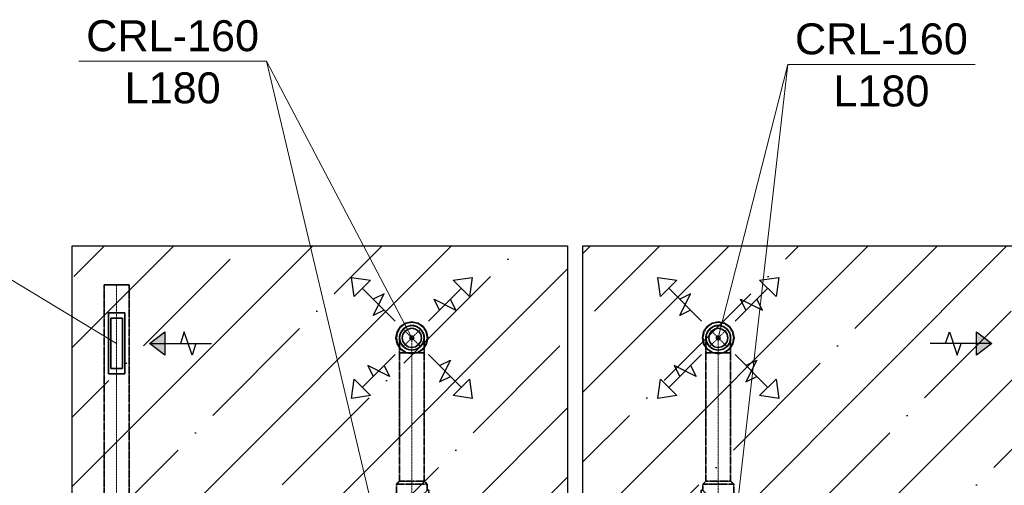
# Model space of a CAD drawing. Header units: millimetres. Extents: x -134161 to 355560, y -27497 to 30328.
# Tile 87 of 95: x 177434 to 183802, y -4900 to -1890. Entities that reach past the tile are written whole.
import ezdxf

# ---------------------------------------------------------------- set-up
doc = ezdxf.new("R2010")
doc.units = ezdxf.units.MM
for name, pattern in [('CenterLine', [17.2, 13, -2, 0.2, -2]), ('HIDDEN', [9.525, 6.35, -3.175]), ('UnderCeiling', [6.7, 4.2, -1, 0.5, -1])]:
    doc.linetypes.add(name, pattern=pattern)
doc.layers.add('AVK-A_uzdevums', color=1, linetype='CONTINUOUS', lineweight=30)
for name, color, linetype in [('Vent-PN2-N', 7, 'CONTINUOUS'), ('Vent-PN2-N-Plusmas bulta', 7, 'CONTINUOUS'), ('Vent-PN2-N-Teksts-', 7, 'CONTINUOUS'), ('Vent-PN2-P', 7, 'CONTINUOUS'), ('Vent-PN2-P-Iekarta', 7, 'CONTINUOUS'), ('Vent-PN2-P-Plusmas bulta', 7, 'CONTINUOUS'), ('Vent-PN2-P-Teksts-', 7, 'CONTINUOUS'), ('Vent-PN3-N-Iekarta', 7, 'CONTINUOUS')]:
    doc.layers.add(name, color=color, linetype=linetype)
doc.styles.add('Arial', font='arial.ttf', dxfattribs={"height": 187.5})
pattern_1 = [(45, (141751.17, -16683.6), (-449.013, 449.013), []), (45, (142200.2, -16683.6), (-449.013, 449.013), [793.75, -158.75, 0, -158.75])]

# ---------------------------------------------------------------- blocks, each defined once
blk = doc.blocks.new('*U1121')
at = {"layer": 'Vent-PN2-N-Teksts-', "color": 7, "linetype": 'Continuous', "lineweight": 15}
for p, q in [((35076.7, 13444.6, 2220), (33165.1, 13444.6, 2220)), ((36309.8, 12700.9, 2220), (35076.7, 13444.6, 2220))]:
    blk.add_line(p, q, dxfattribs=at)
at = {"layer": 'Vent-PN2-N-Teksts-', "color": 7, "linetype": 'Continuous', "lineweight": 25, "style": 'Arial'}
for s, p in [('RGS-0-325-75', (33212.5, 13509.7, 2220)), ('L180', (33810.1, 13172.6, 2220))]:
    blk.add_text(s, height=200, dxfattribs=at).set_placement(p)
blk = doc.blocks.new('*U1188')
at = {"layer": 'Vent-PN2-P-Teksts-', "color": 7, "linetype": 'Continuous', "lineweight": 15}
for p, q in [((40200.8, 10566, 2300), (40649.7, 14504.4, 2300)), ((40649.7, 14504.4, 2300), (41862.4, 14504.4, 2300))]:
    blk.add_line(p, q, dxfattribs=at)
at = {"layer": 'Vent-PN2-P-Teksts-', "color": 7, "linetype": 'Continuous', "lineweight": 25, "style": 'Arial'}
for s, p in [('CRL-160', (40697, 14569.4, 2300)), ('L180', (40945.3, 14232.6, 2300))]:
    blk.add_text(s, height=200, dxfattribs=at).set_placement(p)
blk = doc.blocks.new('*U1189')
at = {"layer": 'Vent-PN2-P-Teksts-', "color": 7, "linetype": 'Continuous', "lineweight": 15}
for p, q in [((40200.8, 12736.8, 2300), (40649.7, 14504.4, 2300)), ((40649.7, 14504.4, 2300), (41862.4, 14504.4, 2300))]:
    blk.add_line(p, q, dxfattribs=at)
at = {"layer": 'Vent-PN2-P-Teksts-', "color": 7, "linetype": 'Continuous', "lineweight": 25, "style": 'Arial'}
for s, p in [('CRL-160', (40697, 14569.4, 2300)), ('L180', (40945.3, 14232.6, 2300))]:
    blk.add_text(s, height=200, dxfattribs=at).set_placement(p)
blk = doc.blocks.new('*U1190')
at = {"layer": 'Vent-PN2-P-Teksts-', "color": 7, "linetype": 'Continuous', "lineweight": 15}
for p, q in [((37278.2, 14524.7, 2300), (36065.5, 14524.7, 2300)), ((38218.9, 10566, 2300), (37278.2, 14524.7, 2300))]:
    blk.add_line(p, q, dxfattribs=at)
at = {"layer": 'Vent-PN2-P-Teksts-', "color": 7, "linetype": 'Continuous', "lineweight": 25, "style": 'Arial'}
for s, p in [('CRL-160', (36112.8, 14589.7, 2300)), ('L180', (36361.1, 14252.8, 2300))]:
    blk.add_text(s, height=200, dxfattribs=at).set_placement(p)
blk = doc.blocks.new('*U1191')
at = {"layer": 'Vent-PN2-P-Teksts-', "color": 7, "linetype": 'Continuous', "lineweight": 15}
for p, q in [((37278.2, 14524.7, 2300), (36065.5, 14524.7, 2300)), ((38218.9, 12736.8, 2300), (37278.2, 14524.7, 2300))]:
    blk.add_line(p, q, dxfattribs=at)
at = {"layer": 'Vent-PN2-P-Teksts-', "color": 7, "linetype": 'Continuous', "lineweight": 25, "style": 'Arial'}
for s, p in [('CRL-160', (36112.8, 14589.7, 2300)), ('L180', (36361.1, 14252.8, 2300))]:
    blk.add_text(s, height=200, dxfattribs=at).set_placement(p)
blk = doc.blocks.new('*U1635')
at = {"layer": 'Vent-PN2-P-Plusmas bulta', "color": 7, "linetype": 'Continuous', "lineweight": 25}
for p, q in [((37845.5, 13004.1, 2269), (37827.9, 13127.8, 2269)), ((37827.9, 13127.8, 2269), (37951.6, 13110.2, 2269)), ((37845.5, 13004.1, 2269), (37827.9, 13127.8, 2269)), ((37827.9, 13127.8, 2269), (37951.6, 13110.2, 2269)), ((38486.2, 13110.2, 2269), (38609.9, 13127.8, 2269)), ((38486.2, 13110.2, 2269), (38609.9, 13127.8, 2269)), ((38609.9, 13127.8, 2269), (38592.3, 13004.1, 2269)), ((38609.9, 13127.8, 2269), (38592.3, 13004.1, 2269)), ((37951.6, 13110.2, 2269), (37845.5, 13004.1, 2269)), ((38110.7, 12845, 2269), (37898.6, 13057.1, 2269)), ((38327.1, 12845, 2269), (38539.2, 13057.1, 2269)), ((38592.3, 13004.1, 2269), (38486.2, 13110.2, 2269)), ((37969.3, 12880.4, 2269), (38040, 13021.8, 2269)), ((38040, 13021.8, 2269), (37969.3, 12986.4, 2269)), ((38397.8, 12915.7, 2269), (38362.4, 12986.4, 2269)), ((38362.4, 12986.4, 2269), (38503.9, 12915.7, 2269)), ((38503.9, 12915.7, 2269), (38468.5, 12986.4, 2269)), ((38040, 12915.7, 2269), (37969.3, 12880.4, 2269)), ((38110.7, 12628.6, 2269), (37898.6, 12416.5, 2269)), ((38327.1, 12628.6, 2269), (38539.2, 12416.5, 2269)), ((38075.4, 12487.2, 2269), (37933.9, 12557.9, 2269)), ((37933.9, 12557.9, 2269), (37969.3, 12487.2, 2269)), ((38040, 12557.9, 2269), (38075.4, 12487.2, 2269)), ((38397.8, 12557.9, 2269), (38468.5, 12593.3, 2269)), ((38468.5, 12593.3, 2269), (38397.8, 12451.9, 2269)), ((38397.8, 12451.9, 2269), (38468.5, 12487.2, 2269)), ((37827.9, 12345.8, 2269), (37845.5, 12469.5, 2269)), ((37827.9, 12345.8, 2269), (37845.5, 12469.5, 2269)), ((37845.5, 12469.5, 2269), (37951.6, 12363.5, 2269)), ((38486.2, 12363.5, 2269), (38592.3, 12469.5, 2269)), ((38592.3, 12469.5, 2269), (38609.9, 12345.8, 2269)), ((38592.3, 12469.5, 2269), (38609.9, 12345.8, 2269)), ((37951.6, 12363.5, 2269), (37827.9, 12345.8, 2269)), ((37951.6, 12363.5, 2269), (37827.9, 12345.8, 2269)), ((38609.9, 12345.8, 2269), (38486.2, 12363.5, 2269)), ((38609.9, 12345.8, 2269), (38486.2, 12363.5, 2269))]:
    blk.add_line(p, q, dxfattribs=at)
blk = doc.blocks.new('*U1638')
at = {"layer": 'Vent-PN2-P-Plusmas bulta', "color": 7, "linetype": 'Continuous', "lineweight": 25}
for p, q in [((39827.5, 13004.1, 2269), (39809.8, 13127.8, 2269)), ((39809.8, 13127.8, 2269), (39933.5, 13110.2, 2269)), ((39827.5, 13004.1, 2269), (39809.8, 13127.8, 2269)), ((39809.8, 13127.8, 2269), (39933.5, 13110.2, 2269)), ((40468.1, 13110.2, 2269), (40591.9, 13127.8, 2269)), ((40468.1, 13110.2, 2269), (40591.9, 13127.8, 2269)), ((40591.9, 13127.8, 2269), (40574.2, 13004.1, 2269)), ((40591.9, 13127.8, 2269), (40574.2, 13004.1, 2269)), ((39933.5, 13110.2, 2269), (39827.5, 13004.1, 2269)), ((40092.6, 12845, 2269), (39880.5, 13057.1, 2269)), ((40309, 12845, 2269), (40521.1, 13057.1, 2269)), ((40574.2, 13004.1, 2269), (40468.1, 13110.2, 2269)), ((39951.2, 12880.4, 2269), (40021.9, 13021.8, 2269)), ((40021.9, 13021.8, 2269), (39951.2, 12986.4, 2269)), ((40379.7, 12915.7, 2269), (40344.4, 12986.4, 2269)), ((40344.4, 12986.4, 2269), (40485.8, 12915.7, 2269)), ((40485.8, 12915.7, 2269), (40450.4, 12986.4, 2269)), ((40021.9, 12915.7, 2269), (39951.2, 12880.4, 2269)), ((40092.6, 12628.6, 2269), (39880.5, 12416.5, 2269)), ((40309, 12628.6, 2269), (40521.1, 12416.5, 2269)), ((40057.3, 12487.2, 2269), (39915.9, 12557.9, 2269)), ((39915.9, 12557.9, 2269), (39951.2, 12487.2, 2269)), ((40021.9, 12557.9, 2269), (40057.3, 12487.2, 2269)), ((40379.7, 12557.9, 2269), (40450.4, 12593.3, 2269)), ((40450.4, 12593.3, 2269), (40379.7, 12451.9, 2269)), ((40379.7, 12451.9, 2269), (40450.4, 12487.2, 2269)), ((39809.8, 12345.8, 2269), (39827.5, 12469.5, 2269)), ((39809.8, 12345.8, 2269), (39827.5, 12469.5, 2269)), ((39827.5, 12469.5, 2269), (39933.5, 12363.5, 2269)), ((40468.1, 12363.5, 2269), (40574.2, 12469.5, 2269)), ((40574.2, 12469.5, 2269), (40591.9, 12345.8, 2269)), ((40574.2, 12469.5, 2269), (40591.9, 12345.8, 2269)), ((39933.5, 12363.5, 2269), (39809.8, 12345.8, 2269)), ((39933.5, 12363.5, 2269), (39809.8, 12345.8, 2269)), ((40591.9, 12345.8, 2269), (40468.1, 12363.5, 2269)), ((40591.9, 12345.8, 2269), (40468.1, 12363.5, 2269))]:
    blk.add_line(p, q, dxfattribs=at)
blk = doc.blocks.new('*U1639')
at = {"layer": 'Vent-PN2-N-Plusmas bulta', "linetype": 'Continuous', "lineweight": 25}
blk.add_hatch(color=7, dxfattribs=at).paths.add_polyline_path([(41871, 12775.9), (41971, 12700.9), (41871, 12625.9)], flags=0)
at = {"layer": 'Vent-PN2-N-Plusmas bulta', "color": 7, "linetype": 'Continuous', "lineweight": 25}
for p, q in [((41671, 12700.9, 2191), (41696, 12775.9, 2191)), ((41696, 12775.9, 2191), (41746, 12625.9, 2191)), ((41871, 12775.9, 2191), (41971, 12700.9, 2191)), ((41971, 12700.9, 2191), (41571, 12700.9, 2191)), ((41746, 12625.9, 2191), (41771, 12700.9, 2191)), ((41971, 12700.9, 2191), (41871, 12625.9, 2191))]:
    blk.add_line(p, q, dxfattribs=at)
blk.add_3dface([(41871, 12775.9, 2191), (41971, 12700.9, 2191), (41871, 12625.9, 2191)], dxfattribs=at)
blk = doc.blocks.new('*U1642')
at = {"layer": 'Vent-PN2-N-Plusmas bulta', "linetype": 'Continuous', "lineweight": 25}
blk.add_hatch(color=7, dxfattribs=at).paths.add_polyline_path([(36622.3, 12625.9), (36522.3, 12700.9), (36622.3, 12775.9)], flags=0)
at = {"layer": 'Vent-PN2-N-Plusmas bulta', "color": 7, "linetype": 'Continuous', "lineweight": 25}
for p, q in [((36522.3, 12700.9, 2191), (36622.3, 12775.9, 2191)), ((36747.3, 12775.9, 2191), (36722.3, 12700.9, 2191)), ((36797.3, 12625.9, 2191), (36747.3, 12775.9, 2191)), ((36522.3, 12700.9, 2191), (36922.3, 12700.9, 2191)), ((36622.3, 12625.9, 2191), (36522.3, 12700.9, 2191)), ((36822.3, 12700.9, 2191), (36797.3, 12625.9, 2191))]:
    blk.add_line(p, q, dxfattribs=at)
blk.add_3dface([(36622.3, 12625.9, 2191), (36522.3, 12700.9, 2191), (36622.3, 12775.9, 2191)], dxfattribs=at)
blk = doc.blocks.new('*U1653')
at = {"layer": 'Vent-PN2-P', "color": 5, "linetype": 'UnderCeiling', "lineweight": 35}
for p, q in [((40100.8, 11791.4, 2650), (40120.8, 11811.4, 2650)), ((40300.8, 11791.4, 2650), (40280.8, 11811.4, 2650))]:
    blk.add_line(p, q, dxfattribs=at)
at = {"layer": 'Vent-PN2-P', "color": 7, "linetype": 'CenterLine', "lineweight": 18}
blk.add_line((40200.8, 11791.4, 2650), (40200.8, 11811.4, 2650), dxfattribs=at)
at = {"layer": 'Vent-PN2-P', "color": 5, "linetype": 'UnderCeiling', "lineweight": 35, "extrusion": (0, 1, 0)}
for centre, major_axis in [((40200.8, 11791.4, 2650), (-100, 0)), ((40200.8, 11811.4, 2650), (-80, 0))]:
    blk.add_ellipse(centre, major_axis=major_axis, ratio=1, start_param=0, end_param=3.141593, dxfattribs=at)
blk = doc.blocks.new('*U1654')
at = {"layer": 'Vent-PN2-P', "color": 5, "linetype": 'UnderCeiling', "lineweight": 35}
for p, q in [((40100.8, 11761.4, 2650), (40100.8, 11791.4, 2650)), ((40300.8, 11511.4, 2650), (40300.8, 11791.4, 2650)), ((40108.4, 11743.8, 2688.3), (40100.8, 11751.4, 2650)), ((40130.1, 11722.1, 2720.7), (40108.4, 11743.8, 2688.3)), ((40162.6, 11689.7, 2742.4), (40130.1, 11722.1, 2720.7)), ((40200.8, 11651.4, 2750), (40162.6, 11689.7, 2742.4)), ((40130.1, 11580.7, 2720.7), (40162.6, 11613.1, 2742.4)), ((40162.6, 11613.1, 2742.4), (40200.8, 11651.4, 2750)), ((40100.8, 11551.4, 2650), (40108.4, 11559, 2688.3)), ((40100.8, 11511.4, 2650), (40100.8, 11551.4, 2650)), ((40108.4, 11559, 2688.3), (40130.1, 11580.7, 2720.7))]:
    blk.add_line(p, q, dxfattribs=at)
at = {"layer": 'Vent-PN2-P', "color": 7, "linetype": 'CenterLine', "lineweight": 18}
blk.add_line((40200.8, 11511.4, 2650), (40200.8, 11791.4, 2650), dxfattribs=at)
at = {"layer": 'Vent-PN2-P', "color": 5, "linetype": 'UnderCeiling', "lineweight": 35, "extrusion": (0, 0, -1)}
blk.add_ellipse((40090.8, 11761.4, 2650), major_axis=(10, 0), ratio=1, start_param=0, end_param=1.570796, dxfattribs=at)
at = {"layer": 'Vent-PN2-P', "color": 5, "linetype": 'UnderCeiling', "lineweight": 35, "extrusion": (-1, 0, 0)}
blk.add_ellipse((40090.8, 11651.4, 2650), major_axis=(0, -100), ratio=1, start_param=0, end_param=3.141593, dxfattribs=at)
at = {"layer": 'Vent-PN2-P', "color": 5, "linetype": 'UnderCeiling', "lineweight": 35}
blk.add_ellipse((40090.8, 11541.4, 2650), major_axis=(10, 0), ratio=1, start_param=0, end_param=1.570796, dxfattribs=at)
blk = doc.blocks.new('*U1657')
at = {"layer": 'Vent-PN2-P', "color": 5, "linetype": 'UnderCeiling', "lineweight": 35}
for p, q in [((38118.9, 11791.4, 2650), (38138.9, 11811.4, 2650)), ((38318.9, 11791.4, 2650), (38298.9, 11811.4, 2650))]:
    blk.add_line(p, q, dxfattribs=at)
at = {"layer": 'Vent-PN2-P', "color": 7, "linetype": 'CenterLine', "lineweight": 18}
blk.add_line((38218.9, 11791.4, 2650), (38218.9, 11811.4, 2650), dxfattribs=at)
at = {"layer": 'Vent-PN2-P', "color": 5, "linetype": 'UnderCeiling', "lineweight": 35, "extrusion": (0, 1, 0)}
for centre, major_axis in [((38218.9, 11791.4, 2650), (-100, 0)), ((38218.9, 11811.4, 2650), (-80, 0))]:
    blk.add_ellipse(centre, major_axis=major_axis, ratio=1, start_param=0, end_param=3.141593, dxfattribs=at)
blk = doc.blocks.new('*U1659')
at = {"layer": 'Vent-PN2-P', "color": 5, "linetype": 'UnderCeiling', "lineweight": 35}
for p, q in [((38118.9, 11511.4, 2650), (38118.9, 11791.4, 2650)), ((38318.9, 11751.4, 2650), (38318.9, 11791.4, 2650)), ((38289.6, 11722.1, 2720.7), (38257.2, 11689.7, 2742.4)), ((38311.3, 11743.8, 2688.3), (38289.6, 11722.1, 2720.7)), ((38318.9, 11751.4, 2650), (38311.3, 11743.8, 2688.3)), ((38257.2, 11689.7, 2742.4), (38218.9, 11651.4, 2750)), ((38218.9, 11651.4, 2750), (38257.2, 11613.1, 2742.4)), ((38257.2, 11613.1, 2742.4), (38289.6, 11580.7, 2720.7)), ((38289.6, 11580.7, 2720.7), (38311.3, 11559, 2688.3)), ((38311.3, 11559, 2688.3), (38318.9, 11551.4, 2650)), ((38318.9, 11511.4, 2650), (38318.9, 11541.4, 2650))]:
    blk.add_line(p, q, dxfattribs=at)
at = {"layer": 'Vent-PN2-P', "color": 7, "linetype": 'CenterLine', "lineweight": 18}
blk.add_line((38218.9, 11511.4, 2650), (38218.9, 11791.4, 2650), dxfattribs=at)
at = {"layer": 'Vent-PN2-P', "color": 5, "linetype": 'UnderCeiling', "lineweight": 35}
blk.add_ellipse((38328.9, 11761.4, 2650), major_axis=(-10, 0), ratio=1, start_param=0, end_param=1.570796, dxfattribs=at)
at = {"layer": 'Vent-PN2-P', "color": 5, "linetype": 'UnderCeiling', "lineweight": 35, "extrusion": (1, 0, 0)}
blk.add_ellipse((38328.9, 11651.4, 2650), major_axis=(0, 100), ratio=1, start_param=0, end_param=3.141593, dxfattribs=at)
at = {"layer": 'Vent-PN2-P', "color": 5, "linetype": 'UnderCeiling', "lineweight": 35, "extrusion": (0, 0, -1)}
blk.add_ellipse((38328.9, 11541.4, 2650), major_axis=(-10, 0), ratio=1, start_param=0, end_param=1.570796, dxfattribs=at)
blk = doc.blocks.new('*U1667')
at = {"layer": 'Vent-PN2-P-Iekarta', "color": 5, "linetype": 'Continuous', "lineweight": 35}
for p, q in [((40128, 12809.7, 2300), (40105.7, 12776.2, 2300)), ((40161.4, 12832, 2300), (40128, 12809.7, 2300)), ((40170.2, 12810.7, 2353), (40144.3, 12793.4, 2353)), ((40170.2, 12810.7, 2300), (40144.3, 12793.4, 2300)), ((40200.8, 12839.8, 2300), (40161.4, 12832, 2300)), ((40200.8, 12816.8, 2353), (40170.2, 12810.7, 2353)), ((40200.8, 12816.8, 2300), (40170.2, 12810.7, 2300)), ((40240.2, 12832, 2300), (40200.8, 12839.8, 2300)), ((40231.4, 12810.7, 2353), (40200.8, 12816.8, 2353)), ((40231.4, 12810.7, 2300), (40200.8, 12816.8, 2300)), ((40257.4, 12793.4, 2353), (40231.4, 12810.7, 2353)), ((40257.4, 12793.4, 2300), (40231.4, 12810.7, 2300)), ((40273.7, 12809.7, 2300), (40240.2, 12832, 2300)), ((40296, 12776.2, 2300), (40273.7, 12809.7, 2300)), ((40105.7, 12776.2, 2300), (40097.8, 12736.8, 2300)), ((40097.8, 12736.8, 2300), (40105.7, 12697.4, 2300)), ((40126.9, 12767.4, 2353), (40120.8, 12736.8, 2353)), ((40126.9, 12767.4, 2300), (40120.8, 12736.8, 2300)), ((40120.8, 12736.8, 2353), (40126.9, 12706.2, 2353)), ((40120.8, 12736.8, 2300), (40126.9, 12706.2, 2300)), ((40144.3, 12793.4, 2353), (40126.9, 12767.4, 2353)), ((40144.3, 12793.4, 2300), (40126.9, 12767.4, 2300)), ((40143.5, 12760.5, 2290), (40138.8, 12736.8, 2290)), ((40143.5, 12760.5, 2361), (40138.8, 12736.8, 2361)), ((40138.8, 12736.8, 2290), (40143.5, 12713.1, 2290)), ((40138.8, 12736.8, 2361), (40143.5, 12713.1, 2361)), ((40157, 12780.7, 2290), (40143.5, 12760.5, 2290)), ((40157, 12780.7, 2361), (40143.5, 12760.5, 2361)), ((40177.1, 12794.1, 2290), (40157, 12780.7, 2290)), ((40177.1, 12794.1, 2361), (40157, 12780.7, 2361)), ((40200.8, 12798.8, 2290), (40177.1, 12794.1, 2290)), ((40200.8, 12798.8, 2361), (40177.1, 12794.1, 2361)), ((40189.7, 12741.4, 2284), (40188.8, 12736.8, 2284)), ((40188.8, 12736.8, 2284), (40189.7, 12732.2, 2284)), ((40192.3, 12745.3, 2284), (40189.7, 12741.4, 2284)), ((40196.2, 12747.9, 2284), (40192.3, 12745.3, 2284)), ((40200.8, 12748.8, 2284), (40196.2, 12747.9, 2284)), ((40224.5, 12794.1, 2290), (40200.8, 12798.8, 2290)), ((40224.5, 12794.1, 2361), (40200.8, 12798.8, 2361)), ((40205.4, 12747.9, 2284), (40200.8, 12748.8, 2284)), ((40209.3, 12745.3, 2284), (40205.4, 12747.9, 2284)), ((40211.9, 12741.4, 2284), (40209.3, 12745.3, 2284)), ((40212.8, 12736.8, 2284), (40211.9, 12741.4, 2284)), ((40211.9, 12732.2, 2284), (40212.8, 12736.8, 2284)), ((40244.7, 12780.7, 2290), (40224.5, 12794.1, 2290)), ((40244.7, 12780.7, 2361), (40224.5, 12794.1, 2361)), ((40258.1, 12760.5, 2290), (40244.7, 12780.7, 2290)), ((40258.1, 12760.5, 2361), (40244.7, 12780.7, 2361)), ((40274.7, 12767.4, 2353), (40257.4, 12793.4, 2353)), ((40274.7, 12767.4, 2300), (40257.4, 12793.4, 2300)), ((40262.8, 12736.8, 2290), (40258.1, 12760.5, 2290)), ((40262.8, 12736.8, 2361), (40258.1, 12760.5, 2361)), ((40258.1, 12713.1, 2290), (40262.8, 12736.8, 2290)), ((40258.1, 12713.1, 2361), (40262.8, 12736.8, 2361)), ((40280.8, 12736.8, 2353), (40274.7, 12767.4, 2353)), ((40280.8, 12736.8, 2300), (40274.7, 12767.4, 2300)), ((40274.7, 12706.2, 2353), (40280.8, 12736.8, 2353)), ((40274.7, 12706.2, 2300), (40280.8, 12736.8, 2300)), ((40303.8, 12736.8, 2300), (40296, 12776.2, 2300)), ((40296, 12697.4, 2300), (40303.8, 12736.8, 2300)), ((40105.7, 12697.4, 2300), (40128, 12664, 2300)), ((40126.9, 12706.2, 2353), (40144.3, 12680.3, 2353)), ((40126.9, 12706.2, 2300), (40144.3, 12680.3, 2300)), ((40143.5, 12713.1, 2290), (40157, 12693, 2290)), ((40143.5, 12713.1, 2361), (40157, 12693, 2361)), ((40144.3, 12680.3, 2353), (40170.2, 12662.9, 2353)), ((40144.3, 12680.3, 2300), (40170.2, 12662.9, 2300)), ((40157, 12693, 2290), (40177.1, 12679.5, 2290)), ((40157, 12693, 2361), (40177.1, 12679.5, 2361)), ((40177.1, 12679.5, 2290), (40200.8, 12674.8, 2290)), ((40177.1, 12679.5, 2361), (40200.8, 12674.8, 2361)), ((40189.7, 12732.2, 2284), (40192.3, 12728.3, 2284)), ((40192.3, 12728.3, 2284), (40196.2, 12725.7, 2284)), ((40196.2, 12725.7, 2284), (40200.8, 12724.8, 2284)), ((40200.8, 12724.8, 2284), (40205.4, 12725.7, 2284)), ((40200.8, 12674.8, 2290), (40224.5, 12679.5, 2290)), ((40200.8, 12674.8, 2361), (40224.5, 12679.5, 2361)), ((40205.4, 12725.7, 2284), (40209.3, 12728.3, 2284)), ((40209.3, 12728.3, 2284), (40211.9, 12732.2, 2284)), ((40224.5, 12679.5, 2290), (40244.7, 12693, 2290)), ((40224.5, 12679.5, 2361), (40244.7, 12693, 2361)), ((40231.4, 12662.9, 2353), (40257.4, 12680.3, 2353)), ((40231.4, 12662.9, 2300), (40257.4, 12680.3, 2300)), ((40244.7, 12693, 2290), (40258.1, 12713.1, 2290)), ((40244.7, 12693, 2361), (40258.1, 12713.1, 2361)), ((40257.4, 12680.3, 2353), (40274.7, 12706.2, 2353)), ((40257.4, 12680.3, 2300), (40274.7, 12706.2, 2300)), ((40273.7, 12664, 2300), (40296, 12697.4, 2300)), ((40128, 12664, 2300), (40161.4, 12641.7, 2300)), ((40161.4, 12641.7, 2300), (40200.8, 12633.8, 2300)), ((40170.2, 12662.9, 2353), (40200.8, 12656.8, 2353)), ((40170.2, 12662.9, 2300), (40200.8, 12656.8, 2300)), ((40200.8, 12656.8, 2353), (40231.4, 12662.9, 2353)), ((40200.8, 12656.8, 2300), (40231.4, 12662.9, 2300)), ((40200.8, 12633.8, 2300), (40240.2, 12641.7, 2300)), ((40240.2, 12641.7, 2300), (40273.7, 12664, 2300))]:
    blk.add_line(p, q, dxfattribs=at)
at = {"layer": 'Vent-PN2-P-Iekarta', "color": 7, "linetype": 'HIDDEN', "lineweight": -3}
for p, q in [((40130.1, 12807.5, 2275), (40108.4, 12775.1, 2275)), ((40130.1, 12807.5, 2269), (40108.4, 12775.1, 2269)), ((40162.6, 12829.2, 2275), (40130.1, 12807.5, 2275)), ((40162.6, 12829.2, 2269), (40130.1, 12807.5, 2269)), ((40200.8, 12836.8, 2275), (40162.6, 12829.2, 2275)), ((40200.8, 12836.8, 2269), (40162.6, 12829.2, 2269)), ((40239.1, 12829.2, 2275), (40200.8, 12836.8, 2275)), ((40239.1, 12829.2, 2269), (40200.8, 12836.8, 2269)), ((40271.5, 12807.5, 2275), (40239.1, 12829.2, 2275)), ((40271.5, 12807.5, 2269), (40239.1, 12829.2, 2269)), ((40293.2, 12775.1, 2275), (40271.5, 12807.5, 2275)), ((40293.2, 12775.1, 2269), (40271.5, 12807.5, 2269)), ((40108.4, 12775.1, 2275), (40100.8, 12736.8, 2275)), ((40108.4, 12775.1, 2269), (40100.8, 12736.8, 2269)), ((40100.8, 12736.8, 2275), (40108.4, 12698.6, 2275)), ((40100.8, 12736.8, 2269), (40108.4, 12698.6, 2269)), ((40300.8, 12736.8, 2275), (40293.2, 12775.1, 2275)), ((40300.8, 12736.8, 2269), (40293.2, 12775.1, 2269)), ((40293.2, 12698.6, 2275), (40300.8, 12736.8, 2275)), ((40293.2, 12698.6, 2269), (40300.8, 12736.8, 2269)), ((40108.4, 12698.6, 2275), (40130.1, 12666.1, 2275)), ((40108.4, 12698.6, 2269), (40130.1, 12666.1, 2269)), ((40271.5, 12666.1, 2275), (40293.2, 12698.6, 2275)), ((40271.5, 12666.1, 2269), (40293.2, 12698.6, 2269)), ((40130.1, 12666.1, 2275), (40162.6, 12644.4, 2275)), ((40130.1, 12666.1, 2269), (40162.6, 12644.4, 2269)), ((40162.6, 12644.4, 2275), (40200.8, 12636.8, 2275)), ((40162.6, 12644.4, 2269), (40200.8, 12636.8, 2269)), ((40200.8, 12636.8, 2275), (40239.1, 12644.4, 2275)), ((40200.8, 12636.8, 2269), (40239.1, 12644.4, 2269)), ((40239.1, 12644.4, 2275), (40271.5, 12666.1, 2275)), ((40239.1, 12644.4, 2269), (40271.5, 12666.1, 2269))]:
    blk.add_line(p, q, dxfattribs=at)
at = {"layer": 'Vent-PN2-P-Iekarta', "color": 5, "linetype": 'Continuous', "lineweight": 35}
blk.add_circle((40200.8, 12736.8, 2284), 12, dxfattribs=at)
blk = doc.blocks.new('*U1668')
at = {"layer": 'Vent-PN2-P', "color": 7, "linetype": 'Continuous', "lineweight": -3}
blk.add_line((40200.8, 12736.8, 2304), (40200.8, 12736.8, 2303), dxfattribs=at)
blk = doc.blocks.new('*U1670')
at = {"layer": 'Vent-PN2-P', "color": 5, "linetype": 'UnderCeiling', "lineweight": 35}
for p, q in [((40120.8, 12640.8, 2650), (40120.8, 11811.4, 2650)), ((40280.8, 12640.8, 2650), (40280.8, 11811.4, 2650))]:
    blk.add_line(p, q, dxfattribs=at)
at = {"layer": 'Vent-PN2-P', "color": 7, "linetype": 'CenterLine', "lineweight": 18}
blk.add_line((40200.8, 12640.8, 2650), (40200.8, 11811.4, 2650), dxfattribs=at)
blk = doc.blocks.new('*U1671')
at = {"layer": 'Vent-PN2-P', "color": 7, "linetype": 'UnderCeiling', "lineweight": 18}
for p, q in [((40144.3, 12680.3, 2554), (40257.4, 12793.4, 2554)), ((40144.3, 12793.4, 2554), (40257.4, 12680.3, 2554))]:
    blk.add_line(p, q, dxfattribs=at)
at = {"layer": 'Vent-PN2-P', "color": 5, "linetype": 'UnderCeiling', "lineweight": 35, "extrusion": (0, 0, -1)}
blk.add_ellipse((40200.8, 12736.8, 2554), major_axis=(-80, 0), ratio=1, start_param=0, end_param=3.141593, dxfattribs=at)
at = {"layer": 'Vent-PN2-P', "color": 7, "linetype": 'HIDDEN', "lineweight": -3, "extrusion": (0, 0, -1)}
blk.add_ellipse((40200.8, 12736.8, 2554), major_axis=(80, 0), ratio=1, start_param=0, end_param=3.141593, dxfattribs=at)
at = {"layer": 'Vent-PN2-P', "color": 5, "linetype": 'UnderCeiling', "lineweight": 35, "extrusion": (-1, 0, 0)}
for centre in [(40120.8, 12640.8, 2554), (40280.8, 12640.8, 2554)]:
    blk.add_ellipse(centre, major_axis=(0, 0, 96), ratio=1, start_param=0, end_param=1.570796, dxfattribs=at)
at = {"layer": 'Vent-PN2-P', "color": 7, "linetype": 'CenterLine', "lineweight": 18, "extrusion": (-1, 0, 0)}
blk.add_ellipse((40200.8, 12640.8, 2554), major_axis=(0, 0, 96), ratio=1, start_param=0, end_param=1.570796, dxfattribs=at)
at = {"layer": 'Vent-PN2-P', "color": 5, "linetype": 'UnderCeiling', "lineweight": 35, "extrusion": (0, -1, 0)}
blk.add_ellipse((40200.8, 12640.8, 2650), major_axis=(80, 0), ratio=1, start_param=0, end_param=3.141593, dxfattribs=at)
blk = doc.blocks.new('*U1674')
at = {"layer": 'Vent-PN2-P-Iekarta', "color": 5, "linetype": 'Continuous', "lineweight": 35}
for p, q in [((38146.1, 12809.7, 2300), (38123.7, 12776.2, 2300)), ((38179.5, 12832, 2300), (38146.1, 12809.7, 2300)), ((38188.3, 12810.7, 2353), (38162.3, 12793.4, 2353)), ((38188.3, 12810.7, 2300), (38162.3, 12793.4, 2300)), ((38218.9, 12839.8, 2300), (38179.5, 12832, 2300)), ((38218.9, 12816.8, 2353), (38188.3, 12810.7, 2353)), ((38218.9, 12816.8, 2300), (38188.3, 12810.7, 2300)), ((38258.3, 12832, 2300), (38218.9, 12839.8, 2300)), ((38249.5, 12810.7, 2353), (38218.9, 12816.8, 2353)), ((38249.5, 12810.7, 2300), (38218.9, 12816.8, 2300)), ((38275.5, 12793.4, 2353), (38249.5, 12810.7, 2353)), ((38275.5, 12793.4, 2300), (38249.5, 12810.7, 2300)), ((38291.7, 12809.7, 2300), (38258.3, 12832, 2300)), ((38314.1, 12776.2, 2300), (38291.7, 12809.7, 2300)), ((38123.7, 12776.2, 2300), (38115.9, 12736.8, 2300)), ((38115.9, 12736.8, 2300), (38123.7, 12697.4, 2300)), ((38145, 12767.4, 2353), (38138.9, 12736.8, 2353)), ((38145, 12767.4, 2300), (38138.9, 12736.8, 2300)), ((38138.9, 12736.8, 2353), (38145, 12706.2, 2353)), ((38138.9, 12736.8, 2300), (38145, 12706.2, 2300)), ((38162.3, 12793.4, 2353), (38145, 12767.4, 2353)), ((38162.3, 12793.4, 2300), (38145, 12767.4, 2300)), ((38161.6, 12760.5, 2290), (38156.9, 12736.8, 2290)), ((38161.6, 12760.5, 2361), (38156.9, 12736.8, 2361)), ((38156.9, 12736.8, 2290), (38161.6, 12713.1, 2290)), ((38156.9, 12736.8, 2361), (38161.6, 12713.1, 2361)), ((38175.1, 12780.7, 2290), (38161.6, 12760.5, 2290)), ((38175.1, 12780.7, 2361), (38161.6, 12760.5, 2361)), ((38195.2, 12794.1, 2290), (38175.1, 12780.7, 2290)), ((38195.2, 12794.1, 2361), (38175.1, 12780.7, 2361)), ((38218.9, 12798.8, 2290), (38195.2, 12794.1, 2290)), ((38218.9, 12798.8, 2361), (38195.2, 12794.1, 2361)), ((38207.8, 12741.4, 2284), (38206.9, 12736.8, 2284)), ((38206.9, 12736.8, 2284), (38207.8, 12732.2, 2284)), ((38210.4, 12745.3, 2284), (38207.8, 12741.4, 2284)), ((38214.3, 12747.9, 2284), (38210.4, 12745.3, 2284)), ((38218.9, 12748.8, 2284), (38214.3, 12747.9, 2284)), ((38242.6, 12794.1, 2290), (38218.9, 12798.8, 2290)), ((38242.6, 12794.1, 2361), (38218.9, 12798.8, 2361)), ((38223.5, 12747.9, 2284), (38218.9, 12748.8, 2284)), ((38227.4, 12745.3, 2284), (38223.5, 12747.9, 2284)), ((38230, 12741.4, 2284), (38227.4, 12745.3, 2284)), ((38230.9, 12736.8, 2284), (38230, 12741.4, 2284)), ((38230, 12732.2, 2284), (38230.9, 12736.8, 2284)), ((38262.7, 12780.7, 2290), (38242.6, 12794.1, 2290)), ((38262.7, 12780.7, 2361), (38242.6, 12794.1, 2361)), ((38276.2, 12760.5, 2290), (38262.7, 12780.7, 2290)), ((38276.2, 12760.5, 2361), (38262.7, 12780.7, 2361)), ((38292.8, 12767.4, 2353), (38275.5, 12793.4, 2353)), ((38292.8, 12767.4, 2300), (38275.5, 12793.4, 2300)), ((38280.9, 12736.8, 2290), (38276.2, 12760.5, 2290)), ((38280.9, 12736.8, 2361), (38276.2, 12760.5, 2361)), ((38276.2, 12713.1, 2290), (38280.9, 12736.8, 2290)), ((38276.2, 12713.1, 2361), (38280.9, 12736.8, 2361)), ((38298.9, 12736.8, 2353), (38292.8, 12767.4, 2353)), ((38298.9, 12736.8, 2300), (38292.8, 12767.4, 2300)), ((38292.8, 12706.2, 2353), (38298.9, 12736.8, 2353)), ((38292.8, 12706.2, 2300), (38298.9, 12736.8, 2300)), ((38321.9, 12736.8, 2300), (38314.1, 12776.2, 2300)), ((38314.1, 12697.4, 2300), (38321.9, 12736.8, 2300)), ((38123.7, 12697.4, 2300), (38146.1, 12664, 2300)), ((38145, 12706.2, 2353), (38162.3, 12680.3, 2353)), ((38145, 12706.2, 2300), (38162.3, 12680.3, 2300)), ((38161.6, 12713.1, 2290), (38175.1, 12693, 2290)), ((38161.6, 12713.1, 2361), (38175.1, 12693, 2361)), ((38162.3, 12680.3, 2353), (38188.3, 12662.9, 2353)), ((38162.3, 12680.3, 2300), (38188.3, 12662.9, 2300)), ((38175.1, 12693, 2290), (38195.2, 12679.5, 2290)), ((38175.1, 12693, 2361), (38195.2, 12679.5, 2361)), ((38195.2, 12679.5, 2290), (38218.9, 12674.8, 2290)), ((38195.2, 12679.5, 2361), (38218.9, 12674.8, 2361)), ((38207.8, 12732.2, 2284), (38210.4, 12728.3, 2284)), ((38210.4, 12728.3, 2284), (38214.3, 12725.7, 2284)), ((38214.3, 12725.7, 2284), (38218.9, 12724.8, 2284)), ((38218.9, 12724.8, 2284), (38223.5, 12725.7, 2284)), ((38218.9, 12674.8, 2290), (38242.6, 12679.5, 2290)), ((38218.9, 12674.8, 2361), (38242.6, 12679.5, 2361)), ((38223.5, 12725.7, 2284), (38227.4, 12728.3, 2284)), ((38227.4, 12728.3, 2284), (38230, 12732.2, 2284)), ((38242.6, 12679.5, 2290), (38262.7, 12693, 2290)), ((38242.6, 12679.5, 2361), (38262.7, 12693, 2361)), ((38249.5, 12662.9, 2353), (38275.5, 12680.3, 2353)), ((38249.5, 12662.9, 2300), (38275.5, 12680.3, 2300)), ((38262.7, 12693, 2290), (38276.2, 12713.1, 2290)), ((38262.7, 12693, 2361), (38276.2, 12713.1, 2361)), ((38275.5, 12680.3, 2353), (38292.8, 12706.2, 2353)), ((38275.5, 12680.3, 2300), (38292.8, 12706.2, 2300)), ((38291.7, 12664, 2300), (38314.1, 12697.4, 2300)), ((38146.1, 12664, 2300), (38179.5, 12641.7, 2300)), ((38179.5, 12641.7, 2300), (38218.9, 12633.8, 2300)), ((38188.3, 12662.9, 2353), (38218.9, 12656.8, 2353)), ((38188.3, 12662.9, 2300), (38218.9, 12656.8, 2300)), ((38218.9, 12656.8, 2353), (38249.5, 12662.9, 2353)), ((38218.9, 12656.8, 2300), (38249.5, 12662.9, 2300)), ((38218.9, 12633.8, 2300), (38258.3, 12641.7, 2300)), ((38258.3, 12641.7, 2300), (38291.7, 12664, 2300))]:
    blk.add_line(p, q, dxfattribs=at)
at = {"layer": 'Vent-PN2-P-Iekarta', "color": 7, "linetype": 'HIDDEN', "lineweight": -3}
for p, q in [((38148.2, 12807.5, 2275), (38126.5, 12775.1, 2275)), ((38148.2, 12807.5, 2269), (38126.5, 12775.1, 2269)), ((38180.6, 12829.2, 2275), (38148.2, 12807.5, 2275)), ((38180.6, 12829.2, 2269), (38148.2, 12807.5, 2269)), ((38218.9, 12836.8, 2275), (38180.6, 12829.2, 2275)), ((38218.9, 12836.8, 2269), (38180.6, 12829.2, 2269)), ((38257.2, 12829.2, 2275), (38218.9, 12836.8, 2275)), ((38257.2, 12829.2, 2269), (38218.9, 12836.8, 2269)), ((38289.6, 12807.5, 2275), (38257.2, 12829.2, 2275)), ((38289.6, 12807.5, 2269), (38257.2, 12829.2, 2269)), ((38311.3, 12775.1, 2275), (38289.6, 12807.5, 2275)), ((38311.3, 12775.1, 2269), (38289.6, 12807.5, 2269)), ((38126.5, 12775.1, 2275), (38118.9, 12736.8, 2275)), ((38126.5, 12775.1, 2269), (38118.9, 12736.8, 2269)), ((38118.9, 12736.8, 2275), (38126.5, 12698.6, 2275)), ((38118.9, 12736.8, 2269), (38126.5, 12698.6, 2269)), ((38318.9, 12736.8, 2275), (38311.3, 12775.1, 2275)), ((38318.9, 12736.8, 2269), (38311.3, 12775.1, 2269)), ((38311.3, 12698.6, 2275), (38318.9, 12736.8, 2275)), ((38311.3, 12698.6, 2269), (38318.9, 12736.8, 2269)), ((38126.5, 12698.6, 2275), (38148.2, 12666.1, 2275)), ((38126.5, 12698.6, 2269), (38148.2, 12666.1, 2269)), ((38289.6, 12666.1, 2275), (38311.3, 12698.6, 2275)), ((38289.6, 12666.1, 2269), (38311.3, 12698.6, 2269)), ((38148.2, 12666.1, 2275), (38180.6, 12644.4, 2275)), ((38148.2, 12666.1, 2269), (38180.6, 12644.4, 2269)), ((38180.6, 12644.4, 2275), (38218.9, 12636.8, 2275)), ((38180.6, 12644.4, 2269), (38218.9, 12636.8, 2269)), ((38218.9, 12636.8, 2275), (38257.2, 12644.4, 2275)), ((38218.9, 12636.8, 2269), (38257.2, 12644.4, 2269)), ((38257.2, 12644.4, 2275), (38289.6, 12666.1, 2275)), ((38257.2, 12644.4, 2269), (38289.6, 12666.1, 2269))]:
    blk.add_line(p, q, dxfattribs=at)
at = {"layer": 'Vent-PN2-P-Iekarta', "color": 5, "linetype": 'Continuous', "lineweight": 35}
blk.add_circle((38218.9, 12736.8, 2284), 12, dxfattribs=at)
blk = doc.blocks.new('*U1679')
at = {"layer": 'Vent-PN2-P', "color": 7, "linetype": 'Continuous', "lineweight": -3}
blk.add_line((38218.9, 12736.8, 2304), (38218.9, 12736.8, 2303), dxfattribs=at)
blk = doc.blocks.new('*U1681')
at = {"layer": 'Vent-PN2-P', "color": 5, "linetype": 'UnderCeiling', "lineweight": 35}
for p, q in [((38138.9, 12640.8, 2650), (38138.9, 11811.4, 2650)), ((38298.9, 12640.8, 2650), (38298.9, 11811.4, 2650))]:
    blk.add_line(p, q, dxfattribs=at)
at = {"layer": 'Vent-PN2-P', "color": 7, "linetype": 'CenterLine', "lineweight": 18}
blk.add_line((38218.9, 12640.8, 2650), (38218.9, 11811.4, 2650), dxfattribs=at)
blk = doc.blocks.new('*U1682')
at = {"layer": 'Vent-PN2-P', "color": 7, "linetype": 'UnderCeiling', "lineweight": 18}
for p, q in [((38162.3, 12680.3, 2554), (38275.5, 12793.4, 2554)), ((38162.3, 12793.4, 2554), (38275.5, 12680.3, 2554))]:
    blk.add_line(p, q, dxfattribs=at)
at = {"layer": 'Vent-PN2-P', "color": 5, "linetype": 'UnderCeiling', "lineweight": 35, "extrusion": (0, 0, -1)}
blk.add_ellipse((38218.9, 12736.8, 2554), major_axis=(-80, 0), ratio=1, start_param=0, end_param=3.141593, dxfattribs=at)
at = {"layer": 'Vent-PN2-P', "color": 7, "linetype": 'HIDDEN', "lineweight": -3, "extrusion": (0, 0, -1)}
blk.add_ellipse((38218.9, 12736.8, 2554), major_axis=(80, 0), ratio=1, start_param=0, end_param=3.141593, dxfattribs=at)
at = {"layer": 'Vent-PN2-P', "color": 5, "linetype": 'UnderCeiling', "lineweight": 35, "extrusion": (-1, 0, 0)}
for centre in [(38138.9, 12640.8, 2554), (38298.9, 12640.8, 2554)]:
    blk.add_ellipse(centre, major_axis=(0, 0, 96), ratio=1, start_param=0, end_param=1.570796, dxfattribs=at)
at = {"layer": 'Vent-PN2-P', "color": 7, "linetype": 'CenterLine', "lineweight": 18, "extrusion": (-1, 0, 0)}
blk.add_ellipse((38218.9, 12640.8, 2554), major_axis=(0, 0, 96), ratio=1, start_param=0, end_param=1.570796, dxfattribs=at)
at = {"layer": 'Vent-PN2-P', "color": 5, "linetype": 'UnderCeiling', "lineweight": 35, "extrusion": (0, -1, 0)}
blk.add_ellipse((38218.9, 12640.8, 2650), major_axis=(80, 0), ratio=1, start_param=0, end_param=3.141593, dxfattribs=at)
blk = doc.blocks.new('*U1693')
at = {"layer": 'Vent-PN3-N-Iekarta', "color": 1, "linetype": 'Continuous', "lineweight": 35}
for p, q in [((36257.3, 12503.4, 2206), (36257.3, 12898.4, 2206)), ((36257.3, 12898.4, 2206), (36362.3, 12898.4, 2206)), ((36362.3, 12503.4, 2206), (36362.3, 12898.4, 2206)), ((36272.3, 12863.4, 2220.1), (36272.3, 12538.4, 2220.1)), ((36347.3, 12863.4, 2220.1), (36272.3, 12863.4, 2220.1)), ((36347.3, 12538.4, 2220.1), (36347.3, 12863.4, 2220.1)), ((36362.3, 12503.4, 2206), (36257.3, 12503.4, 2206)), ((36272.3, 12538.4, 2220.1), (36347.3, 12538.4, 2220.1))]:
    blk.add_line(p, q, dxfattribs=at)
blk = doc.blocks.new('*U1699')
at = {"layer": 'Vent-PN2-N', "color": 1, "linetype": 'UnderCeiling', "lineweight": 35}
for p, q in [((36229.8, 13079.5, 2300), (36229.8, 11723.3, 2300)), ((36389.8, 13079.5, 2300), (36389.8, 11723.3, 2300))]:
    blk.add_line(p, q, dxfattribs=at)
at = {"layer": 'Vent-PN2-N', "color": 7, "linetype": 'CenterLine', "lineweight": 18}
blk.add_line((36309.8, 13079.5, 2300), (36309.8, 11723.3, 2300), dxfattribs=at)
blk = doc.blocks.new('*U1700')
at = {"layer": 'Vent-PN2-N', "color": 1, "linetype": 'Continuous', "lineweight": 35}
blk.add_line((36389.8, 13079.5, 2300), (36229.8, 13079.5, 2300), dxfattribs=at)

msp = doc.modelspace()

# ---------------------------------------------------------------- hatches: boundary and pattern name
at = {"layer": 'AVK-A_uzdevums'}
h = msp.add_hatch(dxfattribs=at)
h.set_pattern_fill('ANSI35', color=256, scale=100)
h.set_pattern_definition(pattern_1)
h.paths.add_polyline_path([(177773.3, -3351.8), (180977, -3352), (180977, -7469.1), (178405.6, -7469.1), (178362.4, -7469.1), (178362.4, -7028.2), (177773.3, -7028.2)])
h = msp.add_hatch(dxfattribs=at)
h.set_pattern_fill('ANSI35', color=256, scale=100)
h.set_pattern_definition(pattern_1)
h.paths.add_polyline_path([(181077, -3352.1), (184280.8, -3352.3), (184280.8, -7038.8), (183012, -7038.8), (183012, -7469.1), (181077, -7469.1)])

# ---------------------------------------------------------------- linework, layer by layer
for points in [[(177773.3, -3351.8), (180977, -3352), (180977, -7469.1), (178405.6, -7469.1), (178362.4, -7469.1), (178362.4, -7028.2), (177773.3, -7028.2)], [(181077, -3352.1), (184280.8, -3352.3), (184280.8, -7038.8), (183012, -7038.8), (183012, -7469.1), (181077, -7469.1)]]:
    msp.add_lwpolyline(points, close=True, dxfattribs=at)

# ---------------------------------------------------------------- block references
at = {"layer": 'Vent-PN2-N'}
for name in ['*U1699', '*U1700']:
    msp.add_blockref(name, (141751.2, -16683.6), dxfattribs=at)
at = {"layer": 'Vent-PN2-N-Plusmas bulta'}
for name in ['*U1642', '*U1639']:
    msp.add_blockref(name, (141751.2, -16683.6), dxfattribs=at)
at = {"layer": 'Vent-PN2-N-Teksts-'}
msp.add_blockref('*U1121', (141751.2, -16683.6), dxfattribs=at)
at = {"layer": 'Vent-PN2-P'}
for name in ['*U1682', '*U1671', '*U1679', '*U1668', '*U1681', '*U1670', '*U1657', '*U1659', '*U1654', '*U1653']:
    msp.add_blockref(name, (141751.2, -16683.6), dxfattribs=at)
at = {"layer": 'Vent-PN2-P-Iekarta'}
for name in ['*U1674', '*U1667']:
    msp.add_blockref(name, (141751.2, -16683.6), dxfattribs=at)
at = {"layer": 'Vent-PN2-P-Plusmas bulta'}
for name in ['*U1635', '*U1638']:
    msp.add_blockref(name, (141751.2, -16683.6), dxfattribs=at)
at = {"layer": 'Vent-PN2-P-Teksts-'}
for name in ['*U1190', '*U1191', '*U1188', '*U1189']:
    msp.add_blockref(name, (141751.2, -16683.6), dxfattribs=at)
at = {"layer": 'Vent-PN3-N-Iekarta'}
msp.add_blockref('*U1693', (141751.2, -16683.6), dxfattribs=at)

doc.saveas('drawing.dxf')
